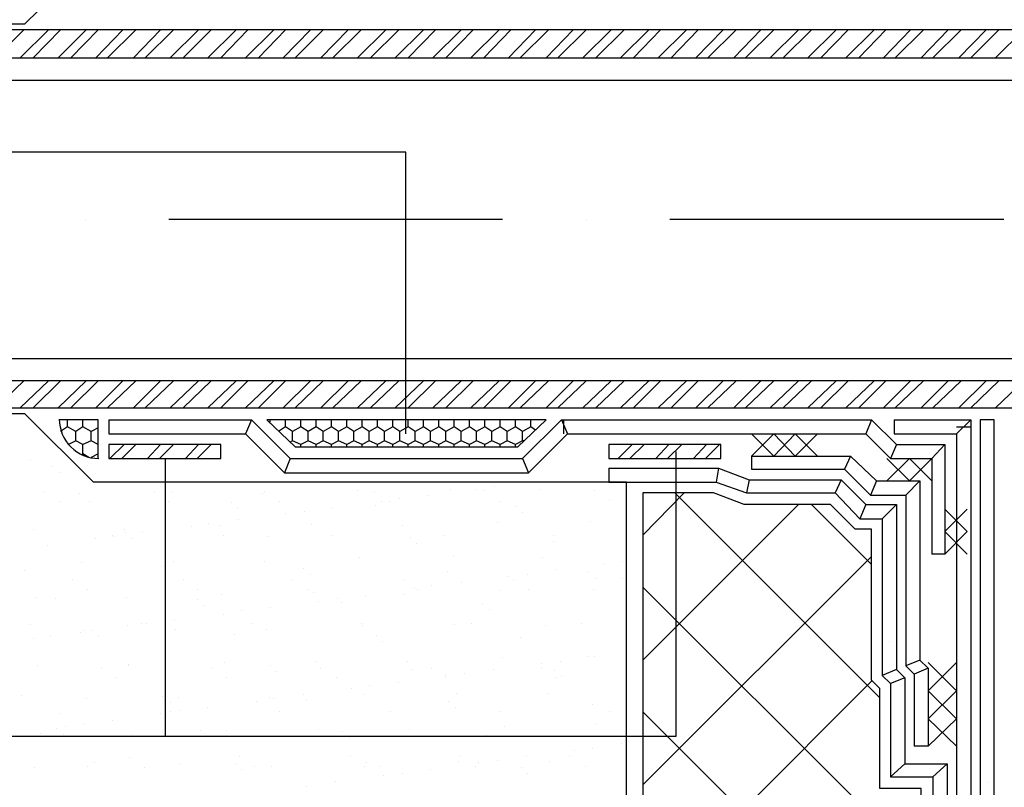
# Model space of a CAD drawing. Header units: millimetres. Extents: x 0 to 21000, y 0 to 29700.
# Tile 6 of 12: x 7620 to 11155, y 19567 to 22325. Entities that reach past the tile are written whole.
import ezdxf

# ---------------------------------------------------------------- set-up
doc = ezdxf.new("R2010")
doc.units = ezdxf.units.MM
doc.layers.add('Standard', color=7, linetype='Continuous', lineweight=25)
doc.layers.add('Общий02', color=7, linetype='Continuous', lineweight=18)

msp = doc.modelspace()

# ---------------------------------------------------------------- linework, layer by layer
at = {"layer": 'Standard', "color": 5, "linetype": 'Continuous', "lineweight": -3, "true_color": 0x1c1cff, "transparency": 33554687}
for p, q in [((9768.7, 20748.2), (9819.5, 20799)), ((9811, 20748.2), (9861.8, 20799)), ((9904.2, 20748.2), (9950.7, 20799)), ((9946.5, 20748.2), (9997.3, 20799)), ((10039.6, 20748.2), (10086.2, 20799)), ((10082, 20748.2), (10132.7, 20799))]:
    msp.add_line(p, q, dxfattribs=at)
msp.add_lwpolyline([(9734.8, 20748.2), (10137, 20748.2), (10137, 20799), (9734.8, 20799), (9734.8, 20748.2)], dxfattribs=at)
at = {"layer": 'Общий02', "color": 5, "linetype": 'Continuous', "lineweight": -3, "true_color": 0x1c1cff, "transparency": 33554687}
for p, q in [((7533.6, 22187.5), (7635.2, 22289.1)), ((7622.5, 22187.5), (7724.1, 22289.1)), ((7669, 22187.5), (7766.4, 22289.1)), ((7757.9, 22187.5), (7859.5, 22289.1)), ((7804.5, 22187.5), (7901.9, 22289.1)), ((7893.4, 22187.5), (7990.8, 22289.1)), ((7935.7, 22187.5), (8037.3, 22289.1)), ((8028.9, 22187.5), (8126.2, 22289.1)), ((8071.2, 22187.5), (8172.8, 22289.1)), ((8160.1, 22187.5), (8261.7, 22289.1)), ((8206.7, 22187.5), (8308.3, 22289.1)), ((8295.6, 22187.5), (8397.1, 22289.1)), ((8342.1, 22187.5), (8439.5, 22289.1)), ((8431, 22187.5), (8532.6, 22289.1)), ((8477.6, 22187.5), (8574.9, 22289.1)), ((8566.5, 22187.5), (8663.8, 22289.1)), ((8608.8, 22187.5), (8710.4, 22289.1)), ((8701.9, 22187.5), (8799.3, 22289.1)), ((8744.3, 22187.5), (8845.9, 22289.1)), ((8833.2, 22187.5), (8934.8, 22289.1)), ((8879.7, 22187.5), (8981.3, 22289.1)), ((8968.6, 22187.5), (9070.2, 22289.1)), ((9015.2, 22187.5), (9112.5, 22289.1)), ((9104.1, 22187.5), (9205.7, 22289.1)), ((9150.7, 22187.5), (9248, 22289.1)), ((9239.6, 22187.5), (9341.1, 22289.1)), ((9286.1, 22187.5), (9383.5, 22289.1)), ((9375, 22187.5), (9472.4, 22289.1)), ((9417.3, 22187.5), (9518.9, 22289.1)), ((9510.5, 22187.5), (9607.8, 22289.1)), ((9552.8, 22187.5), (9654.4, 22289.1)), ((9641.7, 22187.5), (9743.3, 22289.1)), ((9688.3, 22187.5), (9789.9, 22289.1)), ((9777.2, 22187.5), (9878.8, 22289.1)), ((9823.7, 22187.5), (9921.1, 22289.1)), ((9912.6, 22187.5), (10014.2, 22289.1)), ((9959.2, 22187.5), (10056.5, 22289.1)), ((10048.1, 22187.5), (10145.4, 22289.1)), ((10090.4, 22187.5), (10192, 22289.1)), ((10183.5, 22187.5), (10280.9, 22289.1)), ((10225.9, 22187.5), (10327.5, 22289.1)), ((10314.8, 22187.5), (10416.4, 22289.1)), ((10361.3, 22187.5), (10462.9, 22289.1)), ((10450.2, 22187.5), (10551.8, 22289.1)), ((10496.8, 22187.5), (10594.2, 22289.1)), ((10585.7, 22187.5), (10687.3, 22289.1)), ((10632.3, 22187.5), (10729.6, 22289.1)), ((10721.2, 22187.5), (10818.5, 22289.1)), ((10763.5, 22187.5), (10865.1, 22289.1)), ((10856.6, 22187.5), (10954, 22289.1)), ((10899, 22187.5), (11000.5, 22289.1)), ((10992.1, 22187.5), (11089.4, 22289.1)), ((11034.4, 22187.5), (11136, 22289.1)), ((11123.3, 22187.5), (11224.9, 22289.1)), ((7533.6, 20930.3), (7635.2, 21027.6)), ((7622.5, 20930.3), (7724.1, 21027.6)), ((7669, 20930.3), (7766.4, 21027.6)), ((7757.9, 20930.3), (7859.5, 21027.6)), ((7804.5, 20930.3), (7901.9, 21027.6)), ((7893.4, 20930.3), (7990.8, 21027.6)), ((7935.7, 20930.3), (8037.3, 21027.6)), ((8028.9, 20930.3), (8126.2, 21027.6)), ((8071.2, 20930.3), (8172.8, 21027.6)), ((8160.1, 20930.3), (8261.7, 21027.6)), ((8206.7, 20930.3), (8308.3, 21027.6)), ((8295.6, 20930.3), (8397.1, 21027.6)), ((8342.1, 20930.3), (8439.5, 21027.6)), ((8431, 20930.3), (8532.6, 21027.6)), ((8477.6, 20930.3), (8574.9, 21027.6)), ((8566.5, 20930.3), (8663.8, 21027.6)), ((8608.8, 20930.3), (8710.4, 21027.6)), ((8701.9, 20930.3), (8799.3, 21027.6)), ((8744.3, 20930.3), (8845.9, 21027.6)), ((8833.2, 20930.3), (8934.8, 21027.6)), ((8879.7, 20930.3), (8981.3, 21027.6)), ((8968.6, 20930.3), (9070.2, 21027.6)), ((9015.2, 20930.3), (9112.5, 21027.6)), ((9104.1, 20930.3), (9205.7, 21027.6)), ((9150.7, 20930.3), (9248, 21027.6)), ((9239.6, 20930.3), (9341.1, 21027.6)), ((9286.1, 20930.3), (9383.5, 21027.6)), ((9375, 20930.3), (9472.4, 21027.6)), ((9417.3, 20930.3), (9518.9, 21027.6)), ((9510.5, 20930.3), (9607.8, 21027.6)), ((9552.8, 20930.3), (9654.4, 21027.6)), ((9641.7, 20930.3), (9743.3, 21027.6)), ((9688.3, 20930.3), (9789.9, 21027.6)), ((9777.2, 20930.3), (9878.8, 21027.6)), ((9823.7, 20930.3), (9921.1, 21027.6)), ((9912.6, 20930.3), (10014.2, 21027.6)), ((9959.2, 20930.3), (10056.5, 21027.6)), ((10048.1, 20930.3), (10145.4, 21027.6)), ((10090.4, 20930.3), (10192, 21027.6)), ((10183.5, 20930.3), (10280.9, 21027.6)), ((10225.9, 20930.3), (10327.5, 21027.6)), ((10314.8, 20930.3), (10416.4, 21027.6)), ((10361.3, 20930.3), (10462.9, 21027.6)), ((10450.2, 20930.3), (10551.8, 21027.6)), ((10496.8, 20930.3), (10594.2, 21027.6)), ((10585.7, 20930.3), (10687.3, 21027.6)), ((10632.3, 20930.3), (10729.6, 21027.6)), ((10721.2, 20930.3), (10818.5, 21027.6)), ((10763.5, 20930.3), (10865.1, 21027.6)), ((10856.6, 20930.3), (10954, 21027.6)), ((10899, 20930.3), (11000.5, 21027.6)), ((10992.1, 20930.3), (11089.4, 21027.6)), ((11034.4, 20930.3), (11136, 21027.6)), ((11123.3, 20930.3), (11224.9, 21027.6)), ((7944.2, 20748.2), (7995, 20799)), ((7986.5, 20748.2), (8037.3, 20799)), ((8079.7, 20748.2), (8126.2, 20799)), ((8122, 20748.2), (8172.8, 20799)), ((8215.1, 20748.2), (8261.7, 20799)), ((8257.5, 20748.2), (8308.3, 20799)), ((7940, 20748.2), (7940, 20748.2))]:
    msp.add_line(p, q, dxfattribs=at)
at = {"layer": 'Общий02', "color": 7, "linetype": 'Continuous', "lineweight": -3, "transparency": 33554687}
for p, q in [((15762.9, 22107.1), (4773.6, 22107.1)), ((7855.3, 21607.6), (7855.3, 21607.6)), ((9353.8, 21607.6), (8155.9, 21607.6)), ((9654.4, 21607.6), (9654.4, 21607.6)), ((11152.9, 21607.6), (9954.9, 21607.6)), ((4773.6, 21108.1), (15762.9, 21108.1)), ((7774.9, 20773.6), (7774.9, 20773.6)), ((7660.6, 20739.8), (7660.6, 20739.8)), ((7736.8, 20718.6), (7736.8, 20718.6)), ((7762.2, 20697.4), (7762.2, 20697.4)), ((9324.2, 20646.6), (9324.2, 20646.6)), ((9430, 20663.6), (9430, 20663.6)), ((7707.1, 20629.7), (7707.1, 20629.7)), ((7834.1, 20621.2), (7834.1, 20621.2)), ((8105.1, 20629.7), (8105.1, 20629.7)), ((8164.3, 20625.5), (8164.3, 20625.5)), ((8490.3, 20621.2), (8490.3, 20621.2)), ((8498.7, 20629.7), (8498.7, 20629.7)), ((8833.2, 20633.9), (8833.2, 20633.9)), ((8892.4, 20629.7), (8892.4, 20629.7)), ((9087.2, 20617), (9087.2, 20617)), ((9167.6, 20638.2), (9167.6, 20638.2)), ((9260.7, 20638.2), (9260.7, 20638.2)), ((9290.3, 20633.9), (9290.3, 20633.9)), ((9489.3, 20638.2), (9489.3, 20638.2)), ((9684, 20633.9), (9684, 20633.9)), ((9857.6, 20473.1), (10005.8, 20625.5)), ((9857.6, 20625.5), (9857.6, 16366.9)), ((10708.5, 19888.9), (9971.9, 20625.5)), ((7762.2, 20595.8), (7762.2, 20595.8)), ((7872.2, 20595.8), (7872.2, 20595.8)), ((8155.9, 20595.8), (8155.9, 20595.8)), ((8380.2, 20591.6), (8380.2, 20591.6)), ((8553.8, 20595.8), (8553.8, 20595.8)), ((8896.7, 20578.9), (8896.7, 20578.9)), ((8917.8, 20595.8), (8917.8, 20595.8)), ((8947.5, 20595.8), (8947.5, 20595.8)), ((8985.6, 20604.3), (8985.6, 20604.3)), ((9341.1, 20595.8), (9341.1, 20595.8)), ((9404.6, 20574.7), (9404.6, 20574.7)), ((9739.1, 20600.1), (9739.1, 20600.1)), ((9857.6, 20024.4), (10416.4, 20583.1)), ((10678.8, 20367.2), (10462.9, 20583.1)), ((8401.4, 20570.4), (8401.4, 20570.4)), ((8574.9, 20549.3), (8574.9, 20549.3)), ((8642.7, 20557.7), (8642.7, 20557.7)), ((8744.3, 20570.4), (8744.3, 20570.4)), ((9425.8, 20553.5), (9425.8, 20553.5)), ((8236.3, 20502.7), (8236.3, 20502.7)), ((8299.8, 20515.4), (8299.8, 20515.4)), ((8337.9, 20506.9), (8337.9, 20506.9)), ((8405.6, 20528.1), (8405.6, 20528.1)), ((8668.1, 20511.2), (8668.1, 20511.2)), ((8994, 20506.9), (8994, 20506.9)), ((9336.9, 20519.6), (9336.9, 20519.6)), ((9671.3, 20523.9), (9671.3, 20523.9)), ((7669, 20494.2), (7669, 20494.2)), ((7952.7, 20473.1), (7952.7, 20473.1)), ((7956.9, 20468.8), (7956.9, 20468.8)), ((7995, 20494.2), (7995, 20494.2)), ((7999.2, 20481.5), (7999.2, 20481.5)), ((8062.7, 20481.5), (8062.7, 20481.5)), ((8350.6, 20473.1), (8350.6, 20473.1)), ((8511.4, 20468.8), (8511.4, 20468.8)), ((8744.3, 20473.1), (8744.3, 20473.1)), ((9142.2, 20473.1), (9142.2, 20473.1)), ((9535.9, 20473.1), (9535.9, 20473.1)), ((7719.8, 20435), (7719.8, 20435)), ((7893.4, 20460.4), (7893.4, 20460.4)), ((8020.4, 20460.4), (8020.4, 20460.4)), ((9023.7, 20464.6), (9023.7, 20464.6)), ((9044.8, 20443.4), (9044.8, 20443.4)), ((9535.9, 20451.9), (9535.9, 20451.9)), ((9176.1, 20396.9), (9176.1, 20396.9)), ((9857.6, 19575.6), (10678.8, 20396.9)), ((7842.6, 20375.7), (7842.6, 20375.7)), ((8172.8, 20379.9), (8172.8, 20379.9)), ((8498.7, 20379.9), (8498.7, 20379.9)), ((8841.6, 20392.6), (8841.6, 20392.6)), ((9497.8, 20392.6), (9497.8, 20392.6)), ((9717.9, 20371.5), (9717.9, 20371.5)), ((9785.6, 20379.9), (9785.6, 20379.9)), ((7639.4, 20346.1), (7639.4, 20346.1)), ((8130.5, 20358.8), (8130.5, 20358.8)), ((8638.4, 20354.5), (8638.4, 20354.5)), ((8663.8, 20333.4), (8663.8, 20333.4)), ((9154.9, 20341.8), (9154.9, 20341.8)), ((9375, 20324.9), (9375, 20324.9)), ((9442.7, 20333.4), (9442.7, 20333.4)), ((9544.3, 20350.3), (9544.3, 20350.3)), ((9662.9, 20337.6), (9662.9, 20337.6)), ((7808.7, 20312.2), (7808.7, 20312.2)), ((8206.7, 20312.2), (8206.7, 20312.2)), ((8600.3, 20312.2), (8600.3, 20312.2)), ((8998.3, 20312.2), (8998.3, 20312.2)), ((9099.8, 20291), (9099.8, 20291)), ((9205.7, 20303.7), (9205.7, 20303.7)), ((9391.9, 20312.2), (9391.9, 20312.2)), ((9688.3, 20316.4), (9688.3, 20316.4)), ((9785.6, 20316.4), (9785.6, 20316.4)), ((7863.8, 20278.4), (7863.8, 20278.4)), ((8257.5, 20278.4), (8257.5, 20278.4)), ((8346.3, 20261.4), (8346.3, 20261.4)), ((8655.4, 20278.4), (8655.4, 20278.4)), ((8676.5, 20265.6), (8676.5, 20265.6)), ((8862.8, 20257.2), (8862.8, 20257.2)), ((9002.5, 20261.4), (9002.5, 20261.4)), ((9036.4, 20282.6), (9036.4, 20282.6)), ((9049.1, 20278.4), (9049.1, 20278.4)), ((9345.4, 20274.1), (9345.4, 20274.1)), ((9447, 20278.4), (9447, 20278.4)), ((9679.8, 20278.4), (9679.8, 20278.4)), ((10856.6, 19287.8), (9857.6, 20286.8)), ((7677.5, 20248.7), (7677.5, 20248.7)), ((7749.5, 20244.5), (7749.5, 20244.5)), ((8003.5, 20248.7), (8003.5, 20248.7)), ((8257.5, 20240.3), (8257.5, 20240.3)), ((8282.8, 20219.1), (8282.8, 20219.1)), ((8693.5, 20236), (8693.5, 20236)), ((8761.2, 20244.5), (8761.2, 20244.5)), ((8773.9, 20231.8), (8773.9, 20231.8)), ((9281.9, 20227.6), (9281.9, 20227.6)), ((8350.6, 20189.5), (8350.6, 20189.5)), ((8418.3, 20202.1), (8418.3, 20202.1)), ((8519.9, 20214.8), (8519.9, 20214.8)), ((9307.3, 20206.4), (9307.3, 20206.4)), ((9798.3, 20214.8), (9798.3, 20214.8)), ((7660.6, 20151.4), (7660.6, 20151.4)), ((8058.5, 20155.6), (8058.5, 20155.6)), ((8075.4, 20155.6), (8075.4, 20155.6)), ((8177, 20168.3), (8177, 20168.3)), ((8452.2, 20155.6), (8452.2, 20155.6)), ((8845.9, 20155.6), (8845.9, 20155.6)), ((9180.3, 20151.4), (9180.3, 20151.4)), ((9243.8, 20155.6), (9243.8, 20155.6)), ((9637.5, 20155.6), (9637.5, 20155.6)), ((7838.4, 20121.7), (7838.4, 20121.7)), ((7851.1, 20130.2), (7851.1, 20130.2)), ((7876.5, 20130.2), (7876.5, 20130.2)), ((8007.7, 20147.1), (8007.7, 20147.1)), ((8181.3, 20134.4), (8181.3, 20134.4)), ((8392.9, 20117.5), (8392.9, 20117.5)), ((8507.2, 20134.4), (8507.2, 20134.4)), ((8850.1, 20147.1), (8850.1, 20147.1)), ((8900.9, 20113.3), (8900.9, 20113.3)), ((9506.2, 20147.1), (9506.2, 20147.1)), ((7669, 20100.6), (7669, 20100.6)), ((7732.5, 20109), (7732.5, 20109)), ((7901.9, 20109), (7901.9, 20109)), ((8922.1, 20092.1), (8922.1, 20092.1)), ((9417.3, 20104.8), (9417.3, 20104.8)), ((8011.9, 20007.4), (8011.9, 20007.4)), ((8354.8, 20015.9), (8354.8, 20015.9)), ((8685, 20020.1), (8685, 20020.1)), ((9011, 20020.1), (9011, 20020.1)), ((9353.8, 20032.8), (9353.8, 20032.8)), ((9493.5, 20011.7), (9493.5, 20011.7)), ((9561.3, 20020.1), (9561.3, 20020.1)), ((9662.9, 20037.1), (9662.9, 20037.1)), ((9684, 20037.1), (9684, 20037.1)), ((7686, 20003.2), (7686, 20003.2)), ((7914.6, 19994.7), (7914.6, 19994.7)), ((8011.9, 20003.2), (8011.9, 20003.2)), ((8308.3, 19994.7), (8308.3, 19994.7)), ((8519.9, 20003.2), (8519.9, 20003.2)), ((8541.1, 19982), (8541.1, 19982)), ((8701.9, 19994.7), (8701.9, 19994.7)), ((9032.1, 19990.5), (9032.1, 19990.5)), ((9099.8, 19994.7), (9099.8, 19994.7)), ((9218.4, 19977.8), (9218.4, 19977.8)), ((9320, 19990.5), (9320, 19990.5)), ((9493.5, 19994.7), (9493.5, 19994.7)), ((9540.1, 19986.3), (9540.1, 19986.3)), ((7965.4, 19960.9), (7965.4, 19960.9)), ((8363.3, 19960.9), (8363.3, 19960.9)), ((8757, 19960.9), (8757, 19960.9)), ((8981.3, 19943.9), (8981.3, 19943.9)), ((9150.7, 19969.3), (9150.7, 19969.3)), ((9150.7, 19960.9), (9150.7, 19960.9)), ((9548.6, 19960.9), (9548.6, 19960.9)), ((9565.5, 19965.1), (9565.5, 19965.1)), ((9857.6, 19126.9), (10678.8, 19948.2)), ((8638.4, 19901.6), (8638.4, 19901.6)), ((8812, 19922.8), (8812, 19922.8)), ((8858.6, 19901.6), (8858.6, 19901.6)), ((8875.5, 19931.2), (8875.5, 19931.2)), ((9188.7, 19905.8), (9188.7, 19905.8)), ((9514.7, 19905.8), (9514.7, 19905.8)), ((7626.7, 19897.4), (7626.7, 19897.4)), ((7859.5, 19884.7), (7859.5, 19884.7)), ((8134.7, 19893.1), (8134.7, 19893.1)), ((8160.1, 19872), (8160.1, 19872)), ((8189.7, 19888.9), (8189.7, 19888.9)), ((8469.1, 19876.2), (8469.1, 19876.2)), ((8515.7, 19888.9), (8515.7, 19888.9)), ((8532.6, 19884.7), (8532.6, 19884.7)), ((8651.1, 19880.4), (8651.1, 19880.4)), ((9159.1, 19876.2), (9159.1, 19876.2)), ((7762.2, 19833.9), (7762.2, 19833.9)), ((8126.2, 19833.9), (8126.2, 19833.9)), ((8160.1, 19838.1), (8160.1, 19838.1)), ((8194, 19842.3), (8194, 19842.3)), ((8295.6, 19855), (8295.6, 19855)), ((8553.8, 19838.1), (8553.8, 19838.1)), ((8951.7, 19838.1), (8951.7, 19838.1)), ((9184.5, 19855), (9184.5, 19855)), ((9345.4, 19838.1), (9345.4, 19838.1)), ((9675.6, 19863.5), (9675.6, 19863.5)), ((9739.1, 19838.1), (9739.1, 19838.1)), ((10856.6, 18839.1), (9857.6, 19838.1)), ((7851.1, 19795.8), (7851.1, 19795.8)), ((7952.7, 19808.5), (7952.7, 19808.5)), ((7694.4, 19761.9), (7694.4, 19761.9)), ((7753.7, 19778.8), (7753.7, 19778.8)), ((7783.3, 19787.3), (7783.3, 19787.3)), ((8270.1, 19770.4), (8270.1, 19770.4)), ((8363.3, 19770.4), (8363.3, 19770.4)), ((8693.5, 19774.6), (8693.5, 19774.6)), ((8778.1, 19766.1), (8778.1, 19766.1)), ((9019.4, 19774.6), (9019.4, 19774.6)), ((9362.3, 19787.3), (9362.3, 19787.3)), ((9692.5, 19791.5), (9692.5, 19791.5)), ((7779.1, 19757.7), (7779.1, 19757.7)), ((8020.4, 19757.7), (8020.4, 19757.7)), ((8803.5, 19745), (8803.5, 19745)), ((9294.6, 19753.4), (9294.6, 19753.4)), ((9781.4, 19723.8), (9781.4, 19723.8)), ((9612.1, 19698.4), (9612.1, 19698.4)), ((9675.6, 19706.9), (9675.6, 19706.9)), ((7889.2, 19656.1), (7889.2, 19656.1)), ((8016.2, 19673), (8016.2, 19673)), ((8409.9, 19677.2), (8409.9, 19677.2)), ((8807.8, 19677.2), (8807.8, 19677.2)), ((8867, 19656.1), (8867, 19656.1)), ((9197.2, 19660.3), (9197.2, 19660.3)), ((9201.4, 19677.2), (9201.4, 19677.2)), ((9269.2, 19656.1), (9269.2, 19656.1)), ((9336.9, 19664.5), (9336.9, 19664.5)), ((9438.5, 19677.2), (9438.5, 19677.2)), ((9523.2, 19660.3), (9523.2, 19660.3)), ((9595.1, 19677.2), (9595.1, 19677.2)), ((7673.3, 19639.1), (7673.3, 19639.1)), ((7863.8, 19643.4), (7863.8, 19643.4)), ((8067, 19639.1), (8067, 19639.1)), ((8198.2, 19647.6), (8198.2, 19647.6)), ((8397.1, 19651.8), (8397.1, 19651.8)), ((8418.3, 19630.7), (8418.3, 19630.7)), ((8464.9, 19643.4), (8464.9, 19643.4)), ((8524.1, 19643.4), (8524.1, 19643.4)), ((8858.6, 19643.4), (8858.6, 19643.4)), ((8913.6, 19643.4), (8913.6, 19643.4)), ((8994, 19618), (8994, 19618)), ((9095.6, 19630.7), (9095.6, 19630.7)), ((9256.5, 19643.4), (9256.5, 19643.4)), ((9421.6, 19639.1), (9421.6, 19639.1)), ((9442.7, 19618), (9442.7, 19618)), ((9650.2, 19643.4), (9650.2, 19643.4)), ((8752.7, 19588.3), (8752.7, 19588.3)), ((8926.3, 19609.5), (8926.3, 19609.5)), ((8651.1, 19571.4), (8651.1, 19571.4))]:
    msp.add_line(p, q, dxfattribs=at)
at = {"layer": 'Общий02', "color": 30, "linetype": 'Continuous', "lineweight": -3, "true_color": 0xf0911e, "transparency": 33554687}
for p, q in [((7791.8, 20862.5), (7766.4, 20845.6)), ((7791.8, 20862.5), (7791.8, 20887.9)), ((7821.4, 20845.6), (7791.8, 20862.5)), ((7846.8, 20862.5), (7821.4, 20845.6)), ((7846.8, 20862.5), (7846.8, 20887.9)), ((7876.5, 20845.6), (7846.8, 20862.5)), ((7901.9, 20858.3), (7876.5, 20845.6)), ((8519.9, 20879.5), (8519.9, 20887.9)), ((8574.9, 20862.5), (8549.5, 20845.6)), ((8574.9, 20862.5), (8574.9, 20887.9)), ((8600.3, 20845.6), (8574.9, 20862.5)), ((8630, 20862.5), (8600.3, 20845.6)), ((8630, 20862.5), (8630, 20887.9)), ((8655.4, 20845.6), (8630, 20862.5)), ((8685, 20862.5), (8655.4, 20845.6)), ((8685, 20862.5), (8685, 20887.9)), ((8710.4, 20845.6), (8685, 20862.5)), ((8740, 20862.5), (8710.4, 20845.6)), ((8740, 20862.5), (8740, 20887.9)), ((8765.4, 20845.6), (8740, 20862.5)), ((8795.1, 20862.5), (8765.4, 20845.6)), ((8795.1, 20862.5), (8795.1, 20887.9)), ((8820.5, 20845.6), (8795.1, 20862.5)), ((8850.1, 20862.5), (8820.5, 20845.6)), ((8850.1, 20862.5), (8850.1, 20887.9)), ((8875.5, 20845.6), (8850.1, 20862.5)), ((8905.1, 20862.5), (8875.5, 20845.6)), ((8905.1, 20862.5), (8905.1, 20887.9)), ((8930.5, 20845.6), (8905.1, 20862.5)), ((8960.2, 20862.5), (8930.5, 20845.6)), ((8960.2, 20862.5), (8960.2, 20887.9)), ((8985.6, 20845.6), (8960.2, 20862.5)), ((9015.2, 20862.5), (8985.6, 20845.6)), ((9015.2, 20862.5), (9015.2, 20887.9)), ((9040.6, 20845.6), (9015.2, 20862.5)), ((9070.2, 20862.5), (9040.6, 20845.6)), ((9070.2, 20862.5), (9070.2, 20887.9)), ((9095.6, 20845.6), (9070.2, 20862.5)), ((9125.3, 20862.5), (9095.6, 20845.6)), ((9125.3, 20862.5), (9125.3, 20887.9)), ((9150.7, 20845.6), (9125.3, 20862.5)), ((9180.3, 20862.5), (9150.7, 20845.6)), ((9180.3, 20862.5), (9180.3, 20887.9)), ((9205.7, 20845.6), (9180.3, 20862.5)), ((9235.3, 20862.5), (9205.7, 20845.6)), ((9235.3, 20862.5), (9235.3, 20887.9)), ((9260.7, 20845.6), (9235.3, 20862.5)), ((9290.3, 20862.5), (9260.7, 20845.6)), ((9290.3, 20862.5), (9290.3, 20887.9)), ((9315.7, 20845.6), (9290.3, 20862.5)), ((9345.4, 20862.5), (9315.7, 20845.6)), ((9345.4, 20862.5), (9345.4, 20887.9)), ((9370.8, 20845.6), (9345.4, 20862.5)), ((9400.4, 20862.5), (9370.8, 20845.6)), ((9400.4, 20862.5), (9400.4, 20887.9)), ((9425.8, 20845.6), (9400.4, 20862.5)), ((9455.4, 20862.5), (9425.8, 20845.6)), ((9455.4, 20862.5), (9455.4, 20887.9)), ((9472.4, 20849.8), (9455.4, 20862.5)), ((7821.4, 20811.7), (7821.4, 20845.6)), ((7876.5, 20811.7), (7876.5, 20845.6)), ((8600.3, 20811.7), (8600.3, 20845.6)), ((8655.4, 20811.7), (8655.4, 20845.6)), ((8710.4, 20811.7), (8710.4, 20845.6)), ((8765.4, 20811.7), (8765.4, 20845.6)), ((8820.5, 20811.7), (8820.5, 20845.6)), ((8875.5, 20811.7), (8875.5, 20845.6)), ((8930.5, 20811.7), (8930.5, 20845.6)), ((8985.6, 20811.7), (8985.6, 20845.6)), ((9040.6, 20811.7), (9040.6, 20845.6)), ((9095.6, 20811.7), (9095.6, 20845.6)), ((9150.7, 20811.7), (9150.7, 20845.6)), ((9205.7, 20811.7), (9205.7, 20845.6)), ((9260.7, 20811.7), (9260.7, 20845.6)), ((9315.7, 20811.7), (9315.7, 20845.6)), ((9370.8, 20811.7), (9370.8, 20845.6)), ((9425.8, 20811.7), (9425.8, 20845.6)), ((7821.4, 20811.7), (7796, 20799)), ((7846.8, 20799), (7821.4, 20811.7)), ((7876.5, 20811.7), (7846.8, 20799)), ((7846.8, 20765.2), (7846.8, 20799)), ((7901.9, 20799), (7876.5, 20811.7)), ((8600.3, 20811.7), (8591.9, 20807.5)), ((8630, 20799), (8600.3, 20811.7)), ((8655.4, 20811.7), (8630, 20799)), ((8630, 20790.6), (8630, 20799)), ((8685, 20799), (8655.4, 20811.7)), ((8710.4, 20811.7), (8685, 20799)), ((8685, 20790.6), (8685, 20799)), ((8740, 20799), (8710.4, 20811.7)), ((8765.4, 20811.7), (8740, 20799)), ((8740, 20790.6), (8740, 20799)), ((8795.1, 20799), (8765.4, 20811.7)), ((8820.5, 20811.7), (8795.1, 20799)), ((8795.1, 20790.6), (8795.1, 20799)), ((8850.1, 20799), (8820.5, 20811.7)), ((8875.5, 20811.7), (8850.1, 20799)), ((8850.1, 20790.6), (8850.1, 20799)), ((8905.1, 20799), (8875.5, 20811.7)), ((8930.5, 20811.7), (8905.1, 20799)), ((8905.1, 20790.6), (8905.1, 20799)), ((8960.2, 20799), (8930.5, 20811.7)), ((8985.6, 20811.7), (8960.2, 20799)), ((8960.2, 20790.6), (8960.2, 20799)), ((9015.2, 20799), (8985.6, 20811.7)), ((9040.6, 20811.7), (9015.2, 20799)), ((9015.2, 20790.6), (9015.2, 20799)), ((9070.2, 20799), (9040.6, 20811.7)), ((9095.6, 20811.7), (9070.2, 20799)), ((9070.2, 20790.6), (9070.2, 20799)), ((9125.3, 20799), (9095.6, 20811.7)), ((9150.7, 20811.7), (9125.3, 20799)), ((9125.3, 20790.6), (9125.3, 20799)), ((9180.3, 20799), (9150.7, 20811.7)), ((9205.7, 20811.7), (9180.3, 20799)), ((9180.3, 20790.6), (9180.3, 20799)), ((9235.3, 20799), (9205.7, 20811.7)), ((9260.7, 20811.7), (9235.3, 20799)), ((9235.3, 20790.6), (9235.3, 20799)), ((9290.3, 20799), (9260.7, 20811.7)), ((9315.7, 20811.7), (9290.3, 20799)), ((9290.3, 20790.6), (9290.3, 20799)), ((9345.4, 20799), (9315.7, 20811.7)), ((9370.8, 20811.7), (9345.4, 20799)), ((9345.4, 20790.6), (9345.4, 20799)), ((9400.4, 20799), (9370.8, 20811.7)), ((9425.8, 20811.7), (9400.4, 20799)), ((9400.4, 20790.6), (9400.4, 20799)), ((9430, 20811.7), (9425.8, 20811.7)), ((7846.8, 20765.2), (7842.6, 20760.9)), ((7868, 20752.5), (7846.8, 20765.2)), ((7901.9, 20765.2), (7876.5, 20752.5))]:
    msp.add_line(p, q, dxfattribs=at)
at = {"layer": 'Общий02', "color": 240, "linetype": 'Continuous', "lineweight": -3, "transparency": 33554687}
for p, q in [((7940, 20887.9), (7940, 20837.1)), ((7940, 20862.5), (7940, 20862.5)), ((8452.2, 20887.9), (8431, 20837.1)), ((8443.7, 20862.5), (8443.7, 20862.5)), ((9565.5, 20887.9), (9586.7, 20837.1)), ((9574, 20837.1), (9574, 20887.9)), ((9574, 20862.5), (9574, 20862.5)), ((10678.8, 20887.9), (10657.7, 20837.1)), ((10670.4, 20862.5), (10670.4, 20862.5)), ((10327.5, 20756.7), (10247, 20837.1)), ((10327.5, 20756.7), (10403.7, 20837.1)), ((10484.1, 20756.7), (10403.7, 20837.1)), ((10403.7, 20756.7), (10484.1, 20837.1)), ((10767.7, 20799), (10746.6, 20748.2)), ((10941.3, 20799), (10894.7, 20748.2)), ((10247, 20756.7), (10247, 20710.1)), ((10602.6, 20756.7), (10581.5, 20710.1)), ((10759.3, 20773.6), (10759.3, 20773.6)), ((10920.1, 20773.6), (10920.1, 20773.6)), ((8591.9, 20748.2), (8570.7, 20697.4)), ((8583.4, 20722.8), (8583.4, 20722.8)), ((9425.8, 20748.2), (9447, 20697.4)), ((9434.3, 20722.8), (9434.3, 20722.8)), ((10247, 20735.5), (10247, 20735.5)), ((10733.9, 20667.8), (10814.3, 20748.2)), ((10814.3, 20667.8), (10733.9, 20748.2)), ((10894.7, 20667.8), (10814.3, 20748.2)), ((10814.3, 20667.8), (10894.7, 20748.2)), ((10695.8, 20667.8), (10674.6, 20617)), ((10852.4, 20667.8), (10801.6, 20617)), ((11021.7, 20566.2), (10941.3, 20485.8)), ((11021.7, 20485.8), (10941.3, 20566.2)), ((11021.7, 20405.3), (10941.3, 20485.8)), ((11021.7, 20485.8), (10941.3, 20405.3)), ((10920.1, 20405.3), (10920.1, 20405.3)), ((10852.4, 20024.4), (10801.6, 20003.2)), ((10983.6, 20015.9), (10882, 19914.3)), ((10983.6, 19914.3), (10882, 20015.9)), ((10882, 19994.7), (10831.2, 19973.6)), ((10983.6, 19812.7), (10882, 19914.3)), ((10983.6, 19812.7), (10882, 19715.3)), ((10856.6, 19715.3), (10856.6, 19715.3))]:
    msp.add_line(p, q, dxfattribs=at)
at = {"layer": 'Общий02', "color": 171, "linetype": 'Continuous', "lineweight": -3, "true_color": 0x7070ff, "transparency": 33554687}
for p, q in [((10759.3, 20887.9), (10759.3, 20837.1)), ((10759.3, 20862.5), (10759.3, 20862.5)), ((11034.4, 20887.9), (10983.6, 20837.1)), ((10983.6, 20862.5), (11034.4, 20862.5))]:
    msp.add_line(p, q, dxfattribs=at)
at = {"layer": 'Общий02', "color": 253, "linetype": 'Continuous', "lineweight": -3, "true_color": 0xa0a0a0, "transparency": 33554687}
for p, q in [((11093.7, 20887.9), (11093.7, 20887.9)), ((11119.1, 16366.9), (11119.1, 20887.9)), ((9734.8, 20714.4), (9734.8, 20663.6)), ((10128.5, 20714.4), (10120.1, 20663.6)), ((9734.8, 20689), (9734.8, 20689)), ((10238.6, 20672), (10230.1, 20625.5)), ((10568.8, 20672), (10547.6, 20625.5)), ((10657.7, 20583.1), (10636.5, 20532.3)), ((10767.7, 20583.1), (10716.9, 20532.3)), ((10742.3, 20092.1), (10742.3, 20092.1)), ((10767.7, 19990.5), (10716.9, 19969.3)), ((10797.4, 19960.9), (10746.6, 19939.7)), ((10797.4, 19651.8), (10746.6, 19605.3)), ((10949.7, 19651.8), (10899, 19605.3)), ((11093.7, 19584.1), (11093.7, 19584.1))]:
    msp.add_line(p, q, dxfattribs=at)
at = {"layer": 'Общий02', "color": 7, "linetype": 'Continuous', "lineweight": -3, "transparency": 33554687}
for points in [[(9798.3, 16366.9), (9798.3, 20663.6), (7884.9, 20663.6), (7639.4, 20909.1), (5844.5, 20909.1), (5844.5, 21070), (5027.5, 21070), (5027.5, 22149.4), (5844.5, 22149.4), (5844.5, 22310.3), (7639.4, 22310.3), (7884.9, 22551.6), (9798.3, 22551.6), (9798.3, 26852.5), (5027.5, 26852.5), (5027.5, 16366.9), (9798.3, 16366.9)], [(9006.7, 20837.1), (9006.7, 21848.9), (4354.5, 21848.9), (4274, 21848.9), (4147, 21848.9)], [(9976.1, 20773.6), (9976.1, 19749.2), (4354.5, 19749.2), (4274, 19749.2), (4121.6, 19749.2)], [(8143.2, 20748.2), (8143.2, 19749.2), (4354.5, 19749.2)], [(10856.6, 16366.9), (10856.6, 19562.9), (10708.5, 19562.9), (10708.5, 19922.8), (10678.8, 19952.4), (10678.8, 20494.2), (10619.6, 20494.2), (10530.7, 20583.1), (10221.6, 20583.1), (10111.6, 20625.5), (9857.6, 20625.5)]]:
    msp.add_lwpolyline(points, dxfattribs=at)
at = {"layer": 'Общий02', "color": 5, "linetype": 'Continuous', "lineweight": -3, "true_color": 0x1c1cff, "transparency": 33554687}
for points in [[(5903.8, 22187.5), (14408.3, 22187.5), (14408.3, 22289.1), (5903.8, 22289.1), (5903.8, 22187.5)], [(5903.8, 20930.3), (14408.3, 20930.3), (14408.3, 21027.6), (5903.8, 21027.6), (5903.8, 20930.3)], [(7940, 20748.2), (8342.1, 20748.2), (8342.1, 20799), (7940, 20799), (7940, 20748.2)]]:
    msp.add_lwpolyline(points, dxfattribs=at)
at = {"layer": 'Общий02', "color": 30, "linetype": 'Continuous', "lineweight": -3, "true_color": 0xf0911e, "transparency": 33554687}
for points in [[(7901.9, 20748.2), (7901.9, 20887.9), (7762.2, 20887.9)], [(9510.5, 20887.9), (8507.2, 20887.9), (8608.8, 20790.6), (9408.9, 20790.6), (9510.5, 20887.9)]]:
    msp.add_lwpolyline(points, dxfattribs=at)
at = {"layer": 'Общий02', "color": 240, "linetype": 'Continuous', "lineweight": -3, "transparency": 33554687}
for points in [[(7940, 20887.9), (8452.2, 20887.9), (8591.9, 20748.2), (9425.8, 20748.2), (9565.5, 20887.9), (10678.8, 20887.9), (10767.7, 20799), (10941.3, 20799), (10941.3, 20405.3), (10894.7, 20405.3)], [(7940, 20837.1), (8431, 20837.1), (8570.7, 20697.4), (9447, 20697.4), (9586.7, 20837.1), (10657.7, 20837.1), (10746.6, 20748.2), (10894.7, 20748.2), (10894.7, 20405.3)], [(10403.7, 20756.7), (10327.5, 20837.1), (10247, 20756.7)], [(10247, 20756.7), (10602.6, 20756.7), (10695.8, 20667.8), (10852.4, 20667.8), (10852.4, 20024.4), (10882, 19994.7), (10882, 19715.3), (10831.2, 19715.3)], [(10247, 20710.1), (10581.5, 20710.1), (10674.6, 20617), (10801.6, 20617), (10801.6, 20003.2), (10831.2, 19973.6), (10831.2, 19715.3)], [(10983.6, 19914.3), (10882, 19812.7), (10983.6, 19715.3)]]:
    msp.add_lwpolyline(points, dxfattribs=at)
at = {"layer": 'Общий02', "color": 171, "linetype": 'Continuous', "lineweight": -3, "true_color": 0x7070ff, "transparency": 33554687}
for points in [[(10759.3, 20887.9), (11034.4, 20887.9), (11034.4, 16366.9), (10983.6, 16366.9)], [(10759.3, 20837.1), (10983.6, 20837.1), (10983.6, 16366.9)]]:
    msp.add_lwpolyline(points, dxfattribs=at)
at = {"layer": 'Общий02', "color": 253, "linetype": 'Continuous', "lineweight": -3, "true_color": 0xa0a0a0, "transparency": 33554687}
for points in [[(11119.1, 20887.9), (11068.3, 20887.9), (11068.3, 16366.9), (11119.1, 16366.9)], [(9734.8, 20714.4), (10128.5, 20714.4), (10238.6, 20672), (10568.8, 20672), (10657.7, 20583.1), (10767.7, 20583.1), (10767.7, 19990.5), (10797.4, 19960.9), (10797.4, 19651.8), (10949.7, 19651.8), (10949.7, 16366.9)], [(9734.8, 20663.6), (10120.1, 20663.6), (10230.1, 20625.5), (10547.6, 20625.5), (10636.5, 20532.3), (10716.9, 20532.3), (10716.9, 19969.3), (10746.6, 19939.7), (10746.6, 19605.3), (10899, 19605.3), (10899, 16366.9)]]:
    msp.add_lwpolyline(points, dxfattribs=at)
at = {"layer": 'Общий02', "color": 30, "linetype": 'Continuous', "lineweight": -3, "true_color": 0xf0911e, "transparency": 33554687}
msp.add_arc((7903.9, 20889.9), 141.3, 179.9501, 270.0155, dxfattribs=at)

doc.saveas('drawing.dxf')
